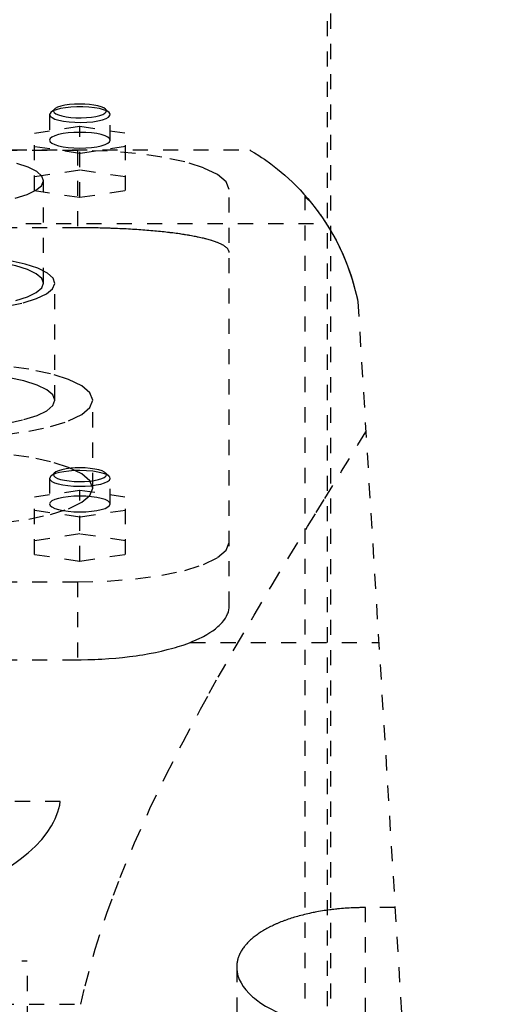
# Model space of a CAD drawing. Extents: x -105 to 105, y -97 to 359.
# Tile 8 of 9: x 25 to 57, y 194 to 259. Entities that reach past the tile are written whole.
import ezdxf

# ---------------------------------------------------------------- set-up
doc = ezdxf.new("R2010")
doc.units = 0
doc.linetypes.add('DASHED', pattern=[2, 1, -1])
doc.layers.add('AM_3', color=7, linetype='DASHED')

msp = doc.modelspace()

# ---------------------------------------------------------------- linework, layer by layer
at = {"layer": 'AM_3', "color": 6, "linetype": 'DASHED'}
for p, q in [((45.211, 176), (45.211, 269)), ((45, 179.5), (45, 265.5)), ((26.723, 252.474), (26.65, 252.335)), ((26.65, 252.335), (26.65, 250.645)), ((26.964, 252.698), (26.723, 252.474)), ((30.577, 252.474), (30.336, 252.698)), ((30.65, 250.645), (30.65, 252.335)), ((25.65, 251.116), (28.65, 251.564)), ((28.65, 251.564), (31.65, 251.116)), ((28.65, 246.874), (28.65, 251.564)), ((25.65, 247.322), (25.65, 251.116)), ((31.65, 247.322), (31.65, 251.116)), ((28.65, 249.771), (25.65, 250.219)), ((31.65, 250.219), (28.65, 249.771)), ((-39.86, 250), (39.86, 250)), ((28.5, 249.97), (-28.5, 249.97)), ((28.5, 249.97), (28.5, 244.865)), ((28.65, 248.667), (25.65, 248.218)), ((31.65, 248.218), (28.65, 248.667)), ((26.25, 241.211), (26.25, 247.973)), ((25.65, 247.322), (28.65, 246.874)), ((28.65, 246.874), (31.65, 247.322)), ((38.5, 219.865), (38.5, 247.382)), ((43.5, 247.019), (43.5, 77.05)), ((-44.917, 245.15), (44.917, 245.15)), ((28.5, 244.865), (-28.5, 244.865)), ((27, 233.484), (27, 241.211)), ((47, 240), (57, 77.05)), ((29.5, 227.689), (29.5, 233.484)), ((26.723, 228.468), (26.65, 228.329)), ((26.65, 228.329), (26.65, 226.639)), ((26.964, 228.692), (26.723, 228.468)), ((30.577, 228.468), (30.336, 228.692)), ((30.65, 226.639), (30.65, 228.329)), ((25.65, 227.11), (28.65, 227.559)), ((28.65, 227.559), (31.65, 227.11)), ((28.65, 222.868), (28.65, 227.559)), ((25.65, 223.316), (25.65, 227.11)), ((31.65, 223.316), (31.65, 227.11)), ((28.65, 225.766), (25.65, 226.214)), ((31.65, 226.214), (28.65, 225.766)), ((28.65, 224.661), (25.65, 224.213)), ((31.65, 224.213), (28.65, 224.661)), ((25.65, 223.316), (28.65, 222.868)), ((28.65, 222.868), (31.65, 223.316)), ((-28.5, 221.5), (28.5, 221.5)), ((28.5, 221.5), (28.5, 216.359)), ((35.934, 217.5), (48.381, 217.5)), ((-28.5, 216.359), (28.5, 216.359)), ((27.357, 207), (-27.357, 207)), ((47.5, 77.05), (47.5, 200.006)), ((49.454, 200.006), (47.5, 200.006)), ((-25.175, 196.5), (25.175, 196.5)), ((25.75, 116.5), (25.175, 196.5)), ((39, 196.078), (39, 77.05)), ((-28.705, 193.625), (28.705, 193.625))]:
    msp.add_line(p, q, dxfattribs=at)
for points in [[(30.577, 252.474), (30.432, 252.57), (30.216, 252.657), (29.938, 252.731), (29.609, 252.789), (29.241, 252.829), (28.85, 252.85), (28.45, 252.85), (28.059, 252.829), (27.691, 252.789), (27.362, 252.731), (27.084, 252.657), (26.868, 252.57), (26.723, 252.474)], [(28.65, 253.029), (28.303, 253.02), (27.971, 252.994), (27.665, 252.951), (27.398, 252.893), (27.181, 252.822), (27.021, 252.742), (26.927, 252.655), (26.901, 252.566), (26.943, 252.476), (27.054, 252.391), (27.228, 252.312), (27.458, 252.245), (27.735, 252.19), (28.049, 252.151), (28.386, 252.129), (28.734, 252.124), (29.078, 252.137), (29.406, 252.168), (29.703, 252.215), (29.959, 252.276), (30.163, 252.349), (30.307, 252.431), (30.386, 252.519), (30.395, 252.609), (30.336, 252.698)], [(30.336, 252.698), (30.22, 252.776), (30.051, 252.848), (29.833, 252.91), (29.575, 252.961), (29.285, 252.998), (28.973, 253.022), (28.65, 253.029)], [(26.65, 252.335), (26.69, 252.232), (26.809, 252.133), (27.002, 252.042), (27.261, 251.962), (27.576, 251.898), (27.934, 251.852), (28.321, 251.824), (28.72, 251.818), (29.118, 251.832), (29.496, 251.866), (29.84, 251.919), (30.137, 251.989), (30.374, 252.072), (30.541, 252.167), (30.633, 252.268), (30.645, 252.371), (30.577, 252.474)], [(26.65, 250.645), (26.688, 250.544), (26.802, 250.446), (26.987, 250.357), (27.236, 250.278), (27.539, 250.214), (27.885, 250.166), (28.26, 250.137), (28.65, 250.127), (29.04, 250.137), (29.415, 250.166), (29.761, 250.214), (30.064, 250.278), (30.313, 250.357), (30.498, 250.446), (30.612, 250.544), (30.65, 250.645), (30.612, 250.746), (30.498, 250.843), (30.313, 250.932), (30.064, 251.011), (29.761, 251.075), (29.415, 251.123), (29.04, 251.152), (28.65, 251.162)], [(28.65, 251.162), (28.26, 251.152), (27.885, 251.123), (27.539, 251.075), (27.236, 251.011), (26.987, 250.932), (26.802, 250.843), (26.688, 250.746), (26.65, 250.645)], [(38.5, 247.382), (38.308, 247.887), (37.739, 248.372), (36.815, 248.82), (35.571, 249.212), (34.056, 249.534), (32.327, 249.773), (30.451, 249.92), (28.5, 249.97)], [(24.383, 246.819), (25.165, 247.062), (25.751, 247.339), (26.117, 247.641), (26.25, 247.955), (26.144, 248.27), (25.803, 248.573), (25.242, 248.854), (24.48, 249.101)], [(26.25, 241.211), (26.13, 241.527), (25.774, 241.83), (25.197, 242.11), (24.419, 242.355), (23.472, 242.556), (22.392, 242.706), (21.219, 242.798), (20, 242.829)], [(23.835, 239.696), (24.9, 239.917), (25.778, 240.188), (26.435, 240.498), (26.848, 240.836), (26.999, 241.187), (26.884, 241.539), (26.507, 241.879), (25.881, 242.194), (25.032, 242.471), (23.99, 242.7)], [(24.419, 240.067), (25.197, 240.313), (25.774, 240.592), (26.13, 240.896), (26.25, 241.211)], [(27, 233.484), (26.865, 233.837), (26.467, 234.177), (25.82, 234.49), (24.95, 234.765), (23.889, 234.99), (22.679, 235.158), (21.366, 235.261), (20, 235.296)], [(23.635, 231.212), (25.278, 231.439), (26.718, 231.745), (27.899, 232.118), (28.777, 232.543), (29.317, 233.004), (29.5, 233.484), (29.317, 233.964), (28.777, 234.425), (27.899, 234.85), (26.718, 235.222), (25.278, 235.528), (23.635, 235.755)], [(23.889, 231.977), (24.95, 232.203), (25.82, 232.477), (26.467, 232.791), (26.865, 233.13), (27, 233.484)], [(23.635, 225.417), (25.278, 225.644), (26.718, 225.95), (27.899, 226.323), (28.777, 226.748), (29.317, 227.209), (29.5, 227.689), (29.317, 228.168), (28.777, 228.63), (27.899, 229.055), (26.718, 229.427), (25.278, 229.733), (23.635, 229.96)], [(26.65, 228.329), (26.688, 228.23), (26.799, 228.133), (26.98, 228.045), (27.224, 227.967), (27.521, 227.902), (27.861, 227.854), (28.231, 227.823), (28.616, 227.812), (29.003, 227.82), (29.376, 227.847), (29.722, 227.892), (30.028, 227.954), (30.282, 228.03), (30.474, 228.117), (30.598, 228.212), (30.649, 228.312), (30.624, 228.412), (30.526, 228.509), (30.356, 228.599), (30.123, 228.68), (29.834, 228.747), (29.501, 228.798)], [(28.65, 228.847), (28.281, 228.838), (27.924, 228.812), (27.593, 228.769), (27.298, 228.711), (27.049, 228.64), (26.855, 228.558), (26.723, 228.468)], [(28.045, 228.996), (27.735, 228.957), (27.459, 228.903), (27.231, 228.836), (27.057, 228.759), (26.946, 228.674), (26.901, 228.585), (26.924, 228.496), (27.014, 228.41), (27.168, 228.33), (27.38, 228.259), (27.641, 228.201), (27.942, 228.157), (28.27, 228.129), (28.613, 228.118), (28.957, 228.125), (29.289, 228.149), (29.597, 228.19), (29.868, 228.246), (30.091, 228.314), (30.258, 228.392), (30.362, 228.477), (30.4, 228.566), (30.369, 228.655), (30.272, 228.741), (30.112, 228.82), (29.894, 228.889), (29.628, 228.946), (29.324, 228.989), (28.994, 229.015), (28.65, 229.024)], [(28.65, 229.024), (28.343, 229.017), (28.045, 228.996)], [(29.501, 228.798), (29.086, 228.835), (28.65, 228.847)], [(28.65, 227.157), (28.26, 227.147), (27.885, 227.117), (27.539, 227.069), (27.236, 227.005), (26.987, 226.927), (26.802, 226.837), (26.688, 226.74), (26.65, 226.639), (26.688, 226.538), (26.802, 226.441), (26.987, 226.351), (27.236, 226.273), (27.539, 226.209), (27.885, 226.161), (28.26, 226.131), (28.65, 226.121), (29.04, 226.131), (29.415, 226.161), (29.761, 226.209), (30.064, 226.273), (30.313, 226.351), (30.498, 226.441), (30.612, 226.538), (30.65, 226.639)], [(30.65, 226.639), (30.612, 226.74), (30.498, 226.837), (30.313, 226.927), (30.064, 227.005), (29.761, 227.069), (29.415, 227.117), (29.04, 227.147), (28.65, 227.157)], [(28.5, 221.5), (30.451, 221.55), (32.327, 221.697), (34.056, 221.936), (35.571, 222.258), (36.815, 222.65), (37.739, 223.098), (38.308, 223.583), (38.5, 224.088)]]:
    msp.add_lwpolyline(points, dxfattribs=at)
for points in [[(39.86, 250, 0), (39.943, 249.951, 0), (40.169, 249.814, 0), (40.47, 249.624, 0), (40.644, 249.509, 0), (40.832, 249.381, 0), (41.246, 249.084, 0), (41.698, 248.734, 0), (42.178, 248.331, 0), (42.676, 247.874, 0), (43.183, 247.365, 0), (43.436, 247.09, 0), (43.689, 246.802, 0), (44.188, 246.188, 0), (44.671, 245.521, 0), (45.133, 244.804, 0), (45.566, 244.036, 0), (45.965, 243.22, 0), (46.149, 242.794, 0), (46.323, 242.357, 0), (46.634, 241.447, 0), (46.892, 240.493, 0), (47, 240, 0)], [(43.5, 247.019, 0), (43.501, 247.009, 0), (43.503, 246.99, 0), (43.507, 246.97, 0), (43.51, 246.961, 0), (43.513, 246.951, 0), (43.521, 246.931, 0), (43.53, 246.911, 0), (43.542, 246.891, 0), (43.555, 246.871, 0), (43.571, 246.851, 0), (43.579, 246.841, 0), (43.588, 246.831, 0), (43.607, 246.81, 0), (43.628, 246.79, 0), (43.651, 246.77, 0), (43.676, 246.749, 0), (43.703, 246.728, 0), (43.717, 246.718, 0), (43.732, 246.708, 0), (43.763, 246.687, 0), (43.795, 246.667, 0), (43.812, 246.656, 0)], [(43.813, 246.656, 0), (43.824, 246.643, 0), (43.847, 246.615, 0), (43.871, 246.586, 0), (43.883, 246.571, 0), (43.895, 246.556, 0), (43.92, 246.525, 0), (43.946, 246.494, 0), (43.972, 246.461, 0), (43.999, 246.428, 0), (44.026, 246.394, 0), (44.04, 246.377, 0), (44.054, 246.359, 0), (44.082, 246.323, 0), (44.111, 246.287, 0), (44.14, 246.25, 0), (44.169, 246.212, 0), (44.199, 246.173, 0), (44.214, 246.154, 0), (44.229, 246.134, 0), (44.259, 246.094, 0), (44.289, 246.054, 0), (44.304, 246.034, 0), (44.32, 246.013, 0), (44.35, 245.972, 0), (44.381, 245.93, 0), (44.397, 245.909, 0), (44.413, 245.887, 0), (44.444, 245.843, 0), (44.476, 245.799, 0), (44.509, 245.754, 0), (44.541, 245.708, 0), (44.574, 245.662, 0), (44.59, 245.638, 0), (44.607, 245.614, 0), (44.64, 245.566, 0), (44.674, 245.518, 0), (44.707, 245.468, 0), (44.741, 245.418, 0), (44.775, 245.367, 0), (44.793, 245.341, 0), (44.81, 245.315, 0), (44.844, 245.263, 0), (44.879, 245.21, 0), (45, 245.019, 0), (45.211, 244.673, 0), (45.422, 244.303, 0), (45.527, 244.11, 0), (45.631, 243.912, 0), (45.834, 243.502, 0), (46.03, 243.074, 0), (46.216, 242.629, 0), (46.391, 242.171, 0), (46.553, 241.701, 0), (46.629, 241.463, 0), (46.701, 241.222, 0), (46.833, 240.736, 0), (46.949, 240.246, 0), (47, 240, 0)], [(38.5, 243.238, 0), (38.5, 243.25, 0), (38.498, 243.274, 0), (38.494, 243.299, 0), (38.491, 243.311, 0), (38.488, 243.323, 0), (38.48, 243.347, 0), (38.47, 243.371, 0), (38.458, 243.396, 0), (38.444, 243.42, 0), (38.427, 243.444, 0), (38.418, 243.457, 0), (38.409, 243.469, 0), (38.388, 243.493, 0), (38.366, 243.517, 0), (38.341, 243.542, 0), (38.314, 243.566, 0), (38.285, 243.59, 0), (38.27, 243.602, 0), (38.254, 243.614, 0), (38.22, 243.638, 0), (38.185, 243.662, 0), (38.166, 243.674, 0), (38.147, 243.686, 0), (38.107, 243.709, 0), (38.065, 243.733, 0), (38.043, 243.745, 0), (38.021, 243.756, 0), (37.975, 243.78, 0), (37.927, 243.803, 0), (37.876, 243.826, 0), (37.824, 243.849, 0), (37.769, 243.872, 0), (37.741, 243.883, 0), (37.713, 243.894, 0), (37.654, 243.917, 0), (37.594, 243.939, 0), (37.531, 243.961, 0), (37.466, 243.983, 0), (37.4, 244.004, 0), (37.366, 244.015, 0), (37.332, 244.026, 0), (37.262, 244.047, 0), (37.19, 244.068, 0), (37.116, 244.088, 0), (37.04, 244.109, 0), (36.963, 244.129, 0), (36.924, 244.139, 0), (36.884, 244.149, 0), (36.803, 244.169, 0), (36.721, 244.188, 0), (36.637, 244.207, 0), (36.552, 244.226, 0), (36.465, 244.245, 0), (36.422, 244.254, 0), (36.377, 244.263, 0), (36.288, 244.282, 0), (36.197, 244.299, 0), (36.105, 244.317, 0), (36.011, 244.334, 0), (35.917, 244.351, 0), (35.869, 244.359, 0), (35.821, 244.367, 0), (35.724, 244.384, 0), (35.627, 244.4, 0), (35.578, 244.408, 0), (35.528, 244.415, 0), (35.428, 244.431, 0), (35.326, 244.446, 0), (35.274, 244.454, 0), (35.222, 244.461, 0), (35.116, 244.476, 0), (35.008, 244.491, 0), (34.899, 244.506, 0), (34.788, 244.52, 0), (34.675, 244.534, 0), (34.618, 244.541, 0), (34.56, 244.548, 0), (34.444, 244.562, 0), (34.327, 244.575, 0), (34.208, 244.588, 0), (34.087, 244.601, 0), (33.965, 244.614, 0), (33.904, 244.62, 0), (33.842, 244.626, 0), (33.717, 244.638, 0), (33.591, 244.65, 0), (33.463, 244.661, 0), (33.334, 244.673, 0), (33.204, 244.684, 0), (33.139, 244.689, 0), (33.073, 244.694, 0), (32.941, 244.705, 0), (32.808, 244.715, 0), (32.674, 244.724, 0), (32.538, 244.734, 0), (32.402, 244.743, 0), (32.334, 244.747, 0), (32.265, 244.752, 0), (32.127, 244.76, 0), (31.989, 244.768, 0), (31.849, 244.776, 0), (31.709, 244.784, 0), (31.568, 244.791, 0), (31.498, 244.794, 0), (31.427, 244.798, 0), (31.285, 244.804, 0), (31.143, 244.81, 0), (31.072, 244.813, 0), (31.001, 244.816, 0), (30.857, 244.822, 0), (30.714, 244.827, 0), (30.642, 244.829, 0), (30.571, 244.832, 0), (30.427, 244.836, 0), (30.283, 244.84, 0), (30.139, 244.844, 0), (29.995, 244.847, 0), (29.852, 244.851, 0), (29.78, 244.852, 0), (29.708, 244.854, 0), (29.564, 244.856, 0), (29.421, 244.858, 0), (29.278, 244.86, 0), (29.136, 244.862, 0), (28.993, 244.863, 0), (28.922, 244.863, 0), (28.852, 244.864, 0), (28.711, 244.864, 0), (28.57, 244.865, 0), (28.5, 244.865, 0)], [(28.705, 193.625, 0), (28.993, 194.853, 0), (29.661, 197.273, 0), (30.438, 199.649, 0), (30.863, 200.822, 0), (31.309, 201.984, 0), (32.26, 204.28, 0), (33.277, 206.538, 0), (34.348, 208.759, 0), (35.462, 210.944, 0), (36.609, 213.092, 0), (37.191, 214.152, 0), (37.778, 215.203, 0), (38.962, 217.275, 0), (40.152, 219.308, 0), (41.34, 221.3, 0), (42.519, 223.247, 0), (43.681, 225.147, 0), (44.254, 226.079, 0), (44.821, 226.999, 0), (45.931, 228.798, 0), (47.006, 230.543, 0), (47.528, 231.394, 0)], [(35.934, 217.5, 0), (36.065, 217.554, 0), (36.321, 217.665, 0), (36.567, 217.78, 0), (36.685, 217.839, 0), (36.801, 217.899, 0), (37.022, 218.022, 0), (37.23, 218.149, 0), (37.424, 218.279, 0), (37.603, 218.411, 0), (37.766, 218.546, 0), (37.842, 218.614, 0), (37.914, 218.683, 0), (38.045, 218.821, 0), (38.16, 218.961, 0), (38.258, 219.101, 0), (38.339, 219.241, 0), (38.403, 219.382, 0), (38.429, 219.452, 0), (38.451, 219.521, 0), (38.483, 219.66, 0), (38.498, 219.797, 0), (38.5, 219.865, 0)], [(28.5, 216.359, 0), (28.725, 216.36, 0), (29.179, 216.367, 0), (29.637, 216.381, 0), (29.867, 216.391, 0), (30.098, 216.403, 0), (30.559, 216.433, 0), (31.018, 216.47, 0), (31.473, 216.516, 0), (31.923, 216.568, 0), (32.366, 216.628, 0), (32.584, 216.661, 0), (32.799, 216.695, 0), (33.223, 216.769, 0), (33.635, 216.85, 0), (34.033, 216.936, 0), (34.416, 217.029, 0), (34.783, 217.126, 0), (34.961, 217.176, 0), (35.133, 217.228, 0), (35.465, 217.333, 0), (35.78, 217.443, 0), (35.934, 217.5, 0)], [(17.375, 199.939, 0), (17.87, 200.073, 0), (18.826, 200.356, 0), (19.736, 200.659, 0), (20.171, 200.817, 0), (20.594, 200.979, 0), (21.398, 201.313, 0), (22.145, 201.658, 0), (22.85, 202.019, 0), (23.517, 202.399, 0), (24.141, 202.795, 0), (24.435, 202.999, 0), (24.717, 203.206, 0), (25.242, 203.63, 0), (25.714, 204.065, 0), (26.129, 204.508, 0), (26.487, 204.958, 0), (26.785, 205.412, 0), (26.912, 205.64, 0), (27.024, 205.867, 0), (27.202, 206.323, 0), (27.32, 206.775, 0), (27.357, 207, 0)], [(47.5, 200.006, 0), (47.438, 200.006, 0), (47.312, 200.005, 0), (47.186, 200.004, 0), (47.123, 200.002, 0), (47.06, 200.001, 0), (46.934, 199.998, 0), (46.807, 199.993, 0), (46.679, 199.988, 0), (46.552, 199.982, 0), (46.424, 199.975, 0), (46.361, 199.972, 0), (46.297, 199.967, 0), (46.169, 199.959, 0), (46.042, 199.949, 0), (45.914, 199.939, 0), (45.787, 199.927, 0), (45.66, 199.915, 0), (45.596, 199.908, 0), (45.533, 199.902, 0), (45.406, 199.888, 0), (45.28, 199.873, 0), (45.217, 199.865, 0), (45.154, 199.857, 0), (45.029, 199.84, 0), (44.905, 199.822, 0), (44.843, 199.813, 0), (44.781, 199.804, 0), (44.657, 199.784, 0), (44.535, 199.764, 0), (44.413, 199.743, 0), (44.292, 199.721, 0), (44.172, 199.699, 0), (44.112, 199.687, 0), (44.053, 199.675, 0), (43.934, 199.651, 0), (43.817, 199.626, 0), (43.701, 199.6, 0), (43.585, 199.573, 0), (43.471, 199.545, 0), (43.415, 199.532, 0), (43.358, 199.517, 0), (43.247, 199.488, 0), (43.136, 199.459, 0), (43.027, 199.429, 0), (42.919, 199.398, 0), (42.813, 199.366, 0), (42.76, 199.35, 0), (42.708, 199.334, 0), (42.604, 199.301, 0), (42.502, 199.268, 0), (42.402, 199.234, 0), (42.302, 199.2, 0), (42.205, 199.165, 0), (42.157, 199.147, 0), (42.109, 199.129, 0), (42.015, 199.093, 0), (41.922, 199.057, 0), (41.831, 199.02, 0), (41.742, 198.983, 0), (41.654, 198.946, 0), (41.611, 198.927, 0), (41.569, 198.908, 0), (41.484, 198.87, 0), (41.4, 198.831, 0), (41.358, 198.811, 0), (41.317, 198.791, 0), (41.235, 198.751, 0), (41.154, 198.71, 0), (41.114, 198.689, 0), (41.075, 198.668, 0), (40.996, 198.626, 0), (40.919, 198.583, 0), (40.843, 198.539, 0), (40.768, 198.495, 0), (40.694, 198.451, 0), (40.658, 198.428, 0), (40.622, 198.406, 0), (40.551, 198.36, 0), (40.481, 198.314, 0), (40.413, 198.267, 0), (40.346, 198.22, 0), (40.281, 198.172, 0), (40.249, 198.148, 0), (40.217, 198.124, 0), (40.155, 198.075, 0), (40.094, 198.026, 0), (40.034, 197.976, 0), (39.977, 197.926, 0), (39.92, 197.876, 0), (39.893, 197.851, 0), (39.866, 197.825, 0), (39.813, 197.774, 0), (39.761, 197.723, 0), (39.712, 197.671, 0), (39.664, 197.619, 0), (39.617, 197.567, 0), (39.595, 197.54, 0), (39.572, 197.514, 0), (39.529, 197.461, 0), (39.488, 197.408, 0), (39.448, 197.354, 0), (39.41, 197.301, 0), (39.374, 197.247, 0), (39.356, 197.22, 0), (39.339, 197.193, 0), (39.306, 197.139, 0), (39.275, 197.084, 0), (39.26, 197.057, 0), (39.245, 197.03, 0), (39.218, 196.975, 0), (39.191, 196.921, 0), (39.179, 196.893, 0), (39.167, 196.866, 0), (39.144, 196.811, 0), (39.123, 196.756, 0), (39.104, 196.702, 0), (39.086, 196.647, 0), (39.071, 196.592, 0), (39.063, 196.565, 0), (39.056, 196.538, 0), (39.044, 196.483, 0), (39.033, 196.429, 0), (39.023, 196.374, 0), (39.015, 196.32, 0), (39.009, 196.266, 0), (39.007, 196.239, 0), (39.005, 196.212, 0), (39.002, 196.158, 0), (39, 196.105, 0), (39, 196.078, 0)], [(39, 196.078, 0), (39.003, 195.965, 0), (39.031, 195.736, 0), (39.087, 195.503, 0), (39.127, 195.387, 0), (39.173, 195.27, 0), (39.29, 195.035, 0), (39.436, 194.803, 0), (39.612, 194.573, 0), (39.818, 194.347, 0), (40.052, 194.127, 0), (40.18, 194.02, 0), (40.314, 193.914, 0), (40.601, 193.709, 0), (40.912, 193.512, 0), (41.245, 193.327, 0), (41.596, 193.152, 0), (41.97, 192.987, 0), (42.168, 192.907, 0), (42.374, 192.828, 0), (42.806, 192.679, 0), (43.262, 192.542, 0), (43.499, 192.478, 0)]]:
    msp.add_polyline3d(points, dxfattribs=at)

doc.saveas('drawing.dxf')
